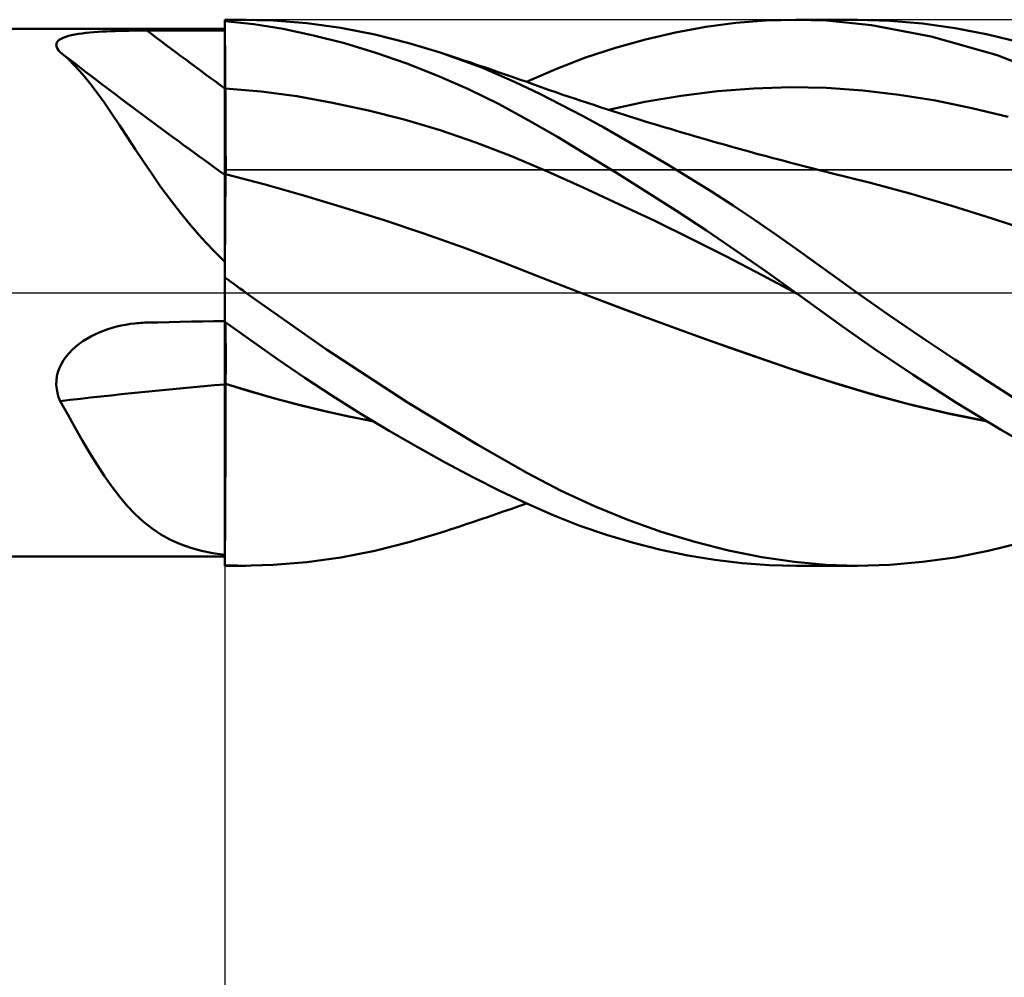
# Model space of a CAD drawing. Header units: millimetres. Extents: x -53 to 71, y -37 to 40.
# Tile 4 of 7: x 6 to 17, y -8 to 3. Entities that reach past the tile are written whole.
import ezdxf

# ---------------------------------------------------------------- set-up
doc = ezdxf.new("R2010")
doc.units = ezdxf.units.MM
doc.header["$LTSCALE"] = 4.55
doc.linetypes.add('LONGDASH_DASH', pattern=[0.85, 0.4, -0.2, 0.05, -0.2])
for name, color, linetype in [('1', 4, 'CONTINUOUS'), ('2', 7, 'CONTINUOUS'), ('4', 2, 'LONGDASH_DASH'), ('CUT', 1, 'CONTINUOUS'), ('NOCUT', 7, 'CONTINUOUS'), ('SK4', 2, 'LONGDASH_DASH')]:
    doc.layers.add(name, color=color, linetype=linetype)

msp = doc.modelspace()

# ---------------------------------------------------------------- linework, layer by layer
at = {"layer": '1', "color": 4, "linetype": 'CONTINUOUS', "lineweight": 50}
for p, q in [((8, 3), (8.231, 3)), ((8, 2.983), (8, 3)), ((8, 2.978), (8, 2.995)), ((8, 2.99), (8, 2.995)), ((8.319, 2.95), (8, 2.983)), ((8, 2.982), (8, 2.983)), ((8, 2.981), (8, 2.982)), ((8, 2.98), (8, 2.981)), ((8, 2.979), (8, 2.98)), ((8, 2.98), (8, 2.98)), ((8, 2.978), (8, 2.979)), ((8.001, 2.873), (8, 2.978)), ((8.001, 2.873), (8, 2.978)), ((8, 2.965), (8, 2.978)), ((8, 2.951), (8, 2.965)), ((8, 2.938), (8, 2.951)), ((8, 2.924), (8, 2.938)), ((8, 2.91), (8, 2.924)), ((8.53, 2.992), (8.168, 3)), ((8.64, 2.898), (8.319, 2.95)), ((8.9, 2.962), (8.53, 2.992)), ((9.274, 2.909), (8.9, 2.962)), ((13.283, 2.92), (13.615, 2.964)), ((13.615, 2.964), (13.945, 2.991)), ((13.945, 2.991), (14.273, 3)), ((14.61, 2.99), (14.273, 3)), ((14.273, 3), (14.946, 3)), ((15.104, 2.941), (14.61, 2.99)), ((15.306, 2.989), (14.95, 3)), ((15.76, 2.817), (15.104, 2.941)), ((15.663, 2.959), (15.306, 2.989)), ((16.023, 2.908), (15.663, 2.959)), ((0.173, 2.9), (8, 2.9)), ((6.252, 2.813), (6.283, 2.822)), ((6.283, 2.822), (6.316, 2.83)), ((6.316, 2.83), (6.353, 2.837)), ((6.353, 2.837), (6.391, 2.844)), ((6.391, 2.844), (6.431, 2.849)), ((6.431, 2.849), (6.473, 2.854)), ((6.473, 2.854), (6.516, 2.859)), ((6.516, 2.859), (6.561, 2.863)), ((6.561, 2.863), (6.606, 2.866)), ((6.606, 2.866), (6.652, 2.869)), ((6.652, 2.869), (6.7, 2.871)), ((6.7, 2.871), (6.747, 2.874)), ((6.747, 2.874), (6.796, 2.875)), ((6.796, 2.875), (6.844, 2.877)), ((6.844, 2.877), (6.893, 2.878)), ((6.893, 2.878), (6.943, 2.879)), ((6.943, 2.879), (6.993, 2.88)), ((6.993, 2.88), (7.043, 2.881)), ((7.043, 2.881), (7.093, 2.881)), ((7.093, 2.881), (7.143, 2.881)), ((7.143, 2.881), (7.265, 2.882)), ((7.265, 2.882), (7.388, 2.882)), ((7.388, 2.882), (7.51, 2.882)), ((7.51, 2.882), (7.633, 2.882)), ((7.633, 2.882), (7.755, 2.883)), ((7.755, 2.883), (7.878, 2.883)), ((7.878, 2.883), (8, 2.883)), ((8, 2.897), (8, 2.91)), ((8, 2.883), (8, 2.897)), ((8, 2.883), (8, 2.883)), ((8, 2.495), (8, 2.883)), ((8.001, 2.768), (8.001, 2.873)), ((8.001, 2.768), (8.001, 2.873)), ((8.975, 2.828), (8.64, 2.898)), ((9.316, 2.741), (8.975, 2.828)), ((9.649, 2.836), (9.274, 2.909)), ((10.021, 2.743), (9.649, 2.836)), ((12.621, 2.784), (12.952, 2.86)), ((12.952, 2.86), (13.283, 2.92)), ((16.486, 2.609), (15.76, 2.817)), ((16.384, 2.838), (16.023, 2.908)), ((16.744, 2.748), (16.384, 2.838)), ((6.148, 2.717), (6.149, 2.734)), ((6.152, 2.699), (6.148, 2.717)), ((6.149, 2.734), (6.155, 2.75)), ((6.155, 2.75), (6.165, 2.765)), ((6.165, 2.765), (6.181, 2.778)), ((6.181, 2.778), (6.2, 2.791)), ((6.2, 2.791), (6.224, 2.802)), ((6.224, 2.802), (6.252, 2.813)), ((8.002, 2.664), (8.001, 2.768)), ((8.002, 2.664), (8.001, 2.768)), ((9.658, 2.637), (9.316, 2.741)), ((10.365, 2.64), (10.021, 2.743)), ((12.29, 2.692), (12.621, 2.784)), ((6.161, 2.681), (6.152, 2.699)), ((6.173, 2.663), (6.161, 2.681)), ((6.19, 2.644), (6.173, 2.663)), ((6.274, 2.572), (6.19, 2.644)), ((8.003, 2.559), (8.002, 2.664)), ((8.003, 2.559), (8.002, 2.664)), ((10, 2.518), (9.658, 2.637)), ((10.823, 2.473), (10.365, 2.64)), ((10.42, 2.621), (10.365, 2.64)), ((10.476, 2.603), (10.42, 2.621)), ((10.551, 2.578), (10.476, 2.603)), ((11.962, 2.583), (12.29, 2.692)), ((17.189, 2.333), (16.486, 2.609)), ((6.356, 2.491), (6.274, 2.572)), ((6.437, 2.401), (6.356, 2.491)), ((8, 2.459), (8, 2.495)), ((8.003, 2.454), (8.003, 2.559)), ((8.003, 2.454), (8.003, 2.559)), ((10.34, 2.384), (10, 2.518)), ((10.627, 2.553), (10.551, 2.578)), ((10.702, 2.528), (10.627, 2.553)), ((10.777, 2.502), (10.702, 2.528)), ((10.852, 2.477), (10.777, 2.502)), ((11.635, 2.457), (11.962, 2.583)), ((6.517, 2.303), (6.437, 2.401)), ((8, 2.424), (8, 2.459)), ((8, 2.388), (8, 2.424)), ((8, 2.352), (8, 2.388)), ((8.004, 2.349), (8.003, 2.454)), ((8.004, 2.349), (8.003, 2.454)), ((10.678, 2.235), (10.34, 2.384)), ((11.191, 2.314), (10.823, 2.473)), ((10.928, 2.451), (10.852, 2.477)), ((11.003, 2.425), (10.928, 2.451)), ((11.078, 2.399), (11.003, 2.425)), ((11.158, 2.372), (11.078, 2.399)), ((11.315, 2.316), (11.635, 2.457)), ((6.597, 2.198), (6.517, 2.303)), ((8, 2.316), (8, 2.352)), ((8, 2.281), (8, 2.316)), ((8, 2.245), (8, 2.281)), ((8.004, 2.245), (8.004, 2.349)), ((8.004, 2.245), (8.004, 2.349)), ((11.237, 2.344), (11.158, 2.372)), ((11.462, 2.184), (11.191, 2.314)), ((11.317, 2.316), (11.237, 2.344)), ((11.396, 2.287), (11.317, 2.316)), ((11.476, 2.259), (11.396, 2.287)), ((6.678, 2.085), (6.597, 2.198)), ((8.001, 2.245), (8, 2.245)), ((8, 2.207), (8, 2.245)), ((8, 2.169), (8, 2.207)), ((8, 2.13), (8, 2.169)), ((8.001, 2.245), (8.001, 2.245)), ((8.002, 2.245), (8.001, 2.245)), ((8.003, 2.245), (8.002, 2.245)), ((8.004, 2.245), (8.003, 2.245)), ((8.005, 2.206), (8.004, 2.245)), ((8.398, 2.211), (8.004, 2.245)), ((8.004, 2.245), (8.004, 2.245)), ((8.005, 2.167), (8.005, 2.206)), ((8.005, 2.129), (8.005, 2.167)), ((8.791, 2.158), (8.398, 2.211)), ((11.013, 2.07), (10.678, 2.235)), ((11.694, 2.065), (11.462, 2.184)), ((11.555, 2.231), (11.476, 2.259)), ((11.635, 2.204), (11.555, 2.231)), ((11.714, 2.176), (11.635, 2.204)), ((11.773, 2.157), (11.714, 2.176)), ((13.012, 2.164), (13.411, 2.213)), ((13.411, 2.213), (13.811, 2.245)), ((13.811, 2.245), (14.21, 2.258)), ((14.609, 2.25), (14.21, 2.258)), ((15.008, 2.222), (14.609, 2.25)), ((15.408, 2.175), (15.008, 2.222)), ((15.807, 2.111), (15.408, 2.175)), ((6.759, 1.966), (6.678, 2.085)), ((8, 2.092), (8, 2.13)), ((8, 2.054), (8, 2.092)), ((8.005, 2.09), (8.005, 2.129)), ((8.006, 2.052), (8.005, 2.09)), ((9.184, 2.088), (8.791, 2.158)), ((9.577, 2.003), (9.184, 2.088)), ((11.334, 1.896), (11.013, 2.07)), ((11.928, 1.942), (11.694, 2.065)), ((11.843, 2.133), (11.773, 2.157)), ((11.913, 2.109), (11.843, 2.133)), ((11.983, 2.086), (11.913, 2.109)), ((12.053, 2.063), (11.983, 2.086)), ((12.123, 2.04), (12.053, 2.063)), ((12.213, 2.01), (12.613, 2.096)), ((12.613, 2.096), (13.012, 2.164)), ((16.206, 2.029), (15.807, 2.111)), ((6.842, 1.841), (6.759, 1.966)), ((8, 2.017), (8, 2.054)), ((8, 1.979), (8, 2.017)), ((8, 1.942), (8, 1.979)), ((8.006, 2.013), (8.006, 2.052)), ((8.006, 1.975), (8.006, 2.013)), ((8.006, 1.938), (8.006, 1.975)), ((9.971, 1.902), (9.577, 2.003)), ((12.193, 2.017), (12.123, 2.04)), ((12.263, 1.994), (12.193, 2.017)), ((12.333, 1.972), (12.263, 1.994)), ((12.413, 1.947), (12.333, 1.972)), ((16.606, 1.931), (16.206, 2.029)), ((6.927, 1.711), (6.842, 1.841)), ((8, 1.905), (8, 1.942)), ((8, 1.869), (8, 1.905)), ((8, 1.833), (8, 1.869)), ((8.007, 1.901), (8.006, 1.938)), ((8.007, 1.864), (8.007, 1.901)), ((8.007, 1.828), (8.007, 1.864)), ((10.364, 1.785), (9.971, 1.902)), ((11.653, 1.711), (11.334, 1.896)), ((12.163, 1.814), (11.928, 1.942)), ((12.492, 1.922), (12.413, 1.947)), ((12.55, 1.904), (12.492, 1.922)), ((12.607, 1.886), (12.55, 1.904)), ((12.665, 1.868), (12.607, 1.886)), ((12.722, 1.851), (12.665, 1.868)), ((12.78, 1.833), (12.722, 1.851)), ((8, 1.798), (8, 1.833)), ((8, 1.764), (8, 1.798)), ((8, 1.73), (8, 1.764)), ((8.007, 1.792), (8.007, 1.828)), ((8.007, 1.758), (8.007, 1.792)), ((8.008, 1.724), (8.007, 1.758)), ((10.757, 1.651), (10.364, 1.785)), ((12.398, 1.681), (12.163, 1.814)), ((12.837, 1.816), (12.78, 1.833)), ((12.895, 1.799), (12.837, 1.816)), ((12.952, 1.781), (12.895, 1.799)), ((13.021, 1.761), (12.952, 1.781)), ((13.089, 1.741), (13.021, 1.761)), ((13.158, 1.721), (13.089, 1.741)), ((7.015, 1.578), (6.927, 1.711)), ((8, 1.698), (8, 1.73)), ((8, 1.666), (8, 1.698)), ((8, 1.635), (8, 1.666)), ((8, 1.605), (8, 1.635)), ((8.008, 1.691), (8.008, 1.724)), ((8.008, 1.659), (8.008, 1.691)), ((8.008, 1.628), (8.008, 1.659)), ((8.008, 1.598), (8.008, 1.628)), ((11.15, 1.501), (10.757, 1.651)), ((11.977, 1.516), (11.653, 1.711)), ((12.634, 1.545), (12.398, 1.681)), ((13.226, 1.701), (13.158, 1.721)), ((13.312, 1.676), (13.226, 1.701)), ((13.399, 1.651), (13.312, 1.676)), ((13.485, 1.627), (13.399, 1.651)), ((13.571, 1.603), (13.485, 1.627)), ((7.105, 1.441), (7.015, 1.578)), ((8, 1.576), (8, 1.605)), ((8, 1.549), (8, 1.576)), ((8, 1.522), (8, 1.549)), ((8, 1.497), (8, 1.522)), ((8.008, 1.569), (8.008, 1.598)), ((8.008, 1.541), (8.008, 1.569)), ((8.008, 1.515), (8.008, 1.541)), ((8.009, 1.489), (8.008, 1.515)), ((12.304, 1.316), (11.977, 1.516)), ((12.87, 1.405), (12.634, 1.545)), ((13.666, 1.576), (13.571, 1.603)), ((13.761, 1.55), (13.666, 1.576)), ((13.856, 1.524), (13.761, 1.55)), ((13.951, 1.499), (13.856, 1.524)), ((7.2, 1.302), (7.105, 1.441)), ((8, 1.473), (8, 1.497)), ((8, 1.451), (8, 1.473)), ((8, 1.43), (8, 1.451)), ((8, 1.41), (8, 1.43)), ((8, 1.392), (8, 1.41)), ((8.009, 1.466), (8.009, 1.489)), ((8.009, 1.443), (8.009, 1.466)), ((8.009, 1.422), (8.009, 1.443)), ((8.009, 1.402), (8.009, 1.422)), ((11.544, 1.332), (11.15, 1.501)), ((14.011, 1.483), (13.951, 1.499)), ((14.071, 1.467), (14.011, 1.483)), ((14.131, 1.451), (14.071, 1.467)), ((14.191, 1.435), (14.131, 1.451)), ((14.248, 1.42), (14.191, 1.435)), ((14.305, 1.405), (14.248, 1.42)), ((7.298, 1.161), (7.2, 1.302)), ((8, 1.375), (8, 1.392)), ((8, 1.359), (8, 1.375)), ((8, 1.346), (8, 1.359)), ((8, 1.334), (8, 1.346)), ((8, 1.323), (8, 1.334)), ((8, 1.314), (8, 1.323)), ((8, 1.307), (8, 1.314)), ((8, 1.302), (8, 1.307)), ((8.004, 1.304), (8, 1.305)), ((8, 1.3), (8, 1.305)), ((8, 1.29), (8, 1.3)), ((8.005, 1.304), (8.004, 1.304)), ((8.007, 1.303), (8.005, 1.304)), ((8.008, 1.303), (8.007, 1.303)), ((8.008, 1.318), (8.009, 1.328)), ((8.008, 1.309), (8.008, 1.318)), ((8.008, 1.303), (8.008, 1.309)), ((8.444, 1.189), (8.008, 1.303)), ((8.008, 1.297), (8.008, 1.303)), ((8.008, 1.297), (8.008, 1.303)), ((8.009, 1.384), (8.009, 1.402)), ((8.009, 1.368), (8.009, 1.384)), ((8.009, 1.353), (8.009, 1.368)), ((8.009, 1.339), (8.009, 1.353)), ((8.009, 1.328), (8.009, 1.339)), ((11.937, 1.156), (11.544, 1.332)), ((12.632, 1.11), (12.304, 1.316)), ((13.108, 1.26), (12.87, 1.405)), ((14.362, 1.391), (14.305, 1.405)), ((14.419, 1.376), (14.362, 1.391)), ((14.477, 1.362), (14.419, 1.376)), ((14.534, 1.347), (14.477, 1.362)), ((14.591, 1.333), (14.534, 1.347)), ((14.648, 1.319), (14.591, 1.333)), ((15.094, 1.208), (14.648, 1.319)), ((8, 1.274), (8, 1.29)), ((8, 1.253), (8, 1.274)), ((8, 1.227), (8, 1.253)), ((8, 1.195), (8, 1.227)), ((8, 1.157), (8, 1.195)), ((8.005, 1.173), (8.006, 1.211)), ((8.005, 1.173), (8.006, 1.211)), ((8.006, 1.242), (8.007, 1.267)), ((8.006, 1.242), (8.007, 1.267)), ((8.006, 1.211), (8.006, 1.242)), ((8.006, 1.211), (8.006, 1.242)), ((8.007, 1.286), (8.008, 1.297)), ((8.007, 1.286), (8.008, 1.297)), ((8.007, 1.267), (8.007, 1.286)), ((8.007, 1.267), (8.007, 1.286)), ((13.346, 1.111), (13.108, 1.26)), ((15.54, 1.087), (15.094, 1.208)), ((7.403, 1.019), (7.298, 1.161)), ((8, 1.115), (8, 1.157)), ((8, 1.067), (8, 1.115)), ((8.005, 1.129), (8.005, 1.173)), ((8.005, 1.129), (8.005, 1.173)), ((8.005, 1.079), (8.005, 1.129)), ((8.005, 1.079), (8.005, 1.129)), ((8.88, 1.065), (8.444, 1.189)), ((12.33, 0.974), (11.937, 1.156)), ((12.961, 0.899), (12.632, 1.11)), ((13.583, 0.958), (13.346, 1.111)), ((15.986, 0.956), (15.54, 1.087)), ((7.512, 0.878), (7.403, 1.019)), ((8, 1.014), (8, 1.067)), ((8, 0.957), (8, 1.014)), ((8.004, 1.023), (8.005, 1.079)), ((8.004, 1.023), (8.005, 1.079)), ((8.004, 0.962), (8.004, 1.023)), ((8.004, 0.961), (8.004, 1.023)), ((9.315, 0.934), (8.88, 1.065)), ((12.723, 0.788), (12.33, 0.974)), ((7.625, 0.739), (7.512, 0.878)), ((8, 0.895), (8, 0.957)), ((8, 0.828), (8, 0.895)), ((8.003, 0.894), (8.004, 0.962)), ((8.003, 0.894), (8.004, 0.961)), ((8.003, 0.821), (8.003, 0.894)), ((8.003, 0.822), (8.003, 0.894)), ((9.751, 0.796), (9.315, 0.934)), ((13.29, 0.682), (12.961, 0.899)), ((13.819, 0.801), (13.583, 0.958)), ((16.432, 0.816), (15.986, 0.956)), ((8, 0.756), (8, 0.828)), ((8.002, 0.743), (8.003, 0.822)), ((8.002, 0.743), (8.003, 0.821)), ((10.186, 0.65), (9.751, 0.796)), ((13.117, 0.596), (12.723, 0.788)), ((14.053, 0.641), (13.819, 0.801)), ((16.878, 0.666), (16.432, 0.816)), ((7.744, 0.603), (7.625, 0.739)), ((8, 0.681), (8, 0.756)), ((8, 0.601), (8, 0.681)), ((8.002, 0.66), (8.002, 0.743)), ((8.002, 0.66), (8.002, 0.743)), ((8.002, 0.572), (8.002, 0.66)), ((8.002, 0.572), (8.002, 0.66)), ((10.622, 0.496), (10.186, 0.65)), ((13.619, 0.46), (13.29, 0.682)), ((7.869, 0.47), (7.744, 0.603)), ((8, 0.517), (8, 0.601)), ((8.001, 0.479), (8.002, 0.572)), ((8.001, 0.48), (8.002, 0.572)), ((13.51, 0.398), (13.117, 0.596)), ((14.278, 0.481), (14.053, 0.641)), ((8, 0.339), (7.869, 0.47)), ((8, 0.43), (8, 0.517)), ((8.001, 0.383), (8.001, 0.48)), ((8.001, 0.383), (8.001, 0.479)), ((11.058, 0.332), (10.622, 0.496)), ((13.948, 0.232), (13.619, 0.46)), ((14.499, 0.322), (14.278, 0.481)), ((8, 0.339), (8, 0.43)), ((8, 0.282), (8.001, 0.383)), ((8, 0.282), (8.001, 0.383)), ((8, -3), (8, 0.339)), ((11.494, 0.161), (11.058, 0.332)), ((13.903, 0.194), (13.51, 0.398)), ((8, 0.177), (8, 0.282)), ((8, 0.177), (8, 0.282)), ((14.274, 0), (13.948, 0.232)), ((14.721, 0.162), (14.499, 0.322)), ((8.034, 0.144), (8, 0.168)), ((8.067, 0.12), (8.034, 0.144)), ((8.1, 0.096), (8.067, 0.12)), ((11.929, -0.01), (11.494, 0.161)), ((14.296, -0.016), (13.903, 0.194)), ((14.946, 0), (14.721, 0.162)), ((8.133, 0.072), (8.1, 0.096)), ((8.166, 0.048), (8.133, 0.072)), ((8.199, 0.024), (8.166, 0.048)), ((8.231, 0), (8.199, 0.024)), ((15.302, -0.249), (14.946, 0)), ((9.115, -0.625), (8.231, 0)), ((12.334, -0.164), (11.929, -0.01)), ((12.379, -0.181), (11.929, -0.01)), ((14.281, -0.005), (14.274, 0)), ((14.285, -0.008), (14.281, -0.005)), ((14.289, -0.011), (14.285, -0.008)), ((14.292, -0.013), (14.289, -0.011)), ((14.296, -0.016), (14.292, -0.013)), ((14.508, -0.171), (14.296, -0.016)), ((12.738, -0.314), (12.334, -0.164)), ((12.83, -0.347), (12.379, -0.181)), ((14.787, -0.372), (14.508, -0.171)), ((7.265, -0.326), (7.388, -0.323)), ((7.388, -0.323), (7.51, -0.321)), ((7.51, -0.321), (7.633, -0.318)), ((7.633, -0.318), (7.755, -0.316)), ((7.755, -0.316), (7.878, -0.313)), ((7.878, -0.313), (8, -0.311)), ((8.288, -0.526), (8, -0.319)), ((8.007, -0.341), (8.007, -0.324)), ((8.007, -0.341), (8.007, -0.324)), ((13.143, -0.461), (12.738, -0.314)), ((15.659, -0.494), (15.302, -0.249)), ((6.618, -0.438), (6.665, -0.419)), ((6.665, -0.419), (6.713, -0.402)), ((6.713, -0.402), (6.762, -0.386)), ((6.762, -0.386), (6.811, -0.373)), ((6.811, -0.373), (6.86, -0.361)), ((6.86, -0.361), (6.91, -0.352)), ((6.91, -0.352), (6.96, -0.343)), ((6.96, -0.343), (7.011, -0.337)), ((7.011, -0.337), (7.033, -0.335)), ((7.033, -0.335), (7.055, -0.333)), ((7.055, -0.333), (7.077, -0.331)), ((7.077, -0.331), (7.099, -0.33)), ((7.099, -0.33), (7.121, -0.329)), ((7.121, -0.329), (7.143, -0.328)), ((7.143, -0.328), (7.265, -0.326)), ((8.008, -0.361), (8.007, -0.341)), ((8.008, -0.361), (8.007, -0.341)), ((8.008, -0.381), (8.008, -0.361)), ((8.008, -0.381), (8.008, -0.361)), ((8.008, -0.404), (8.008, -0.381)), ((8.008, -0.404), (8.008, -0.381)), ((8.008, -0.427), (8.008, -0.404)), ((8.008, -0.427), (8.008, -0.404)), ((8.008, -0.453), (8.008, -0.427)), ((8.008, -0.453), (8.008, -0.427)), ((13.281, -0.51), (12.83, -0.347)), ((15.14, -0.619), (14.787, -0.372)), ((6.399, -0.562), (6.44, -0.533)), ((6.44, -0.533), (6.483, -0.506)), ((6.483, -0.506), (6.527, -0.481)), ((6.527, -0.481), (6.572, -0.458)), ((6.572, -0.458), (6.618, -0.438)), ((8.008, -0.479), (8.008, -0.453)), ((8.008, -0.479), (8.008, -0.453)), ((8.008, -0.507), (8.008, -0.479)), ((8.008, -0.507), (8.008, -0.479)), ((8.008, -0.536), (8.008, -0.507)), ((8.008, -0.536), (8.008, -0.507)), ((8.009, -0.567), (8.008, -0.536)), ((8.009, -0.567), (8.008, -0.536)), ((8.578, -0.731), (8.288, -0.526)), ((13.547, -0.605), (13.143, -0.461)), ((13.734, -0.669), (13.281, -0.51)), ((16.019, -0.734), (15.659, -0.494)), ((6.288, -0.663), (6.322, -0.627)), ((6.322, -0.627), (6.36, -0.594)), ((6.36, -0.594), (6.399, -0.562)), ((8.009, -0.598), (8.009, -0.567)), ((8.009, -0.598), (8.009, -0.567)), ((8.009, -0.631), (8.009, -0.598)), ((8.009, -0.631), (8.009, -0.598)), ((8.009, -0.664), (8.009, -0.631)), ((8.009, -0.664), (8.009, -0.631)), ((10.013, -1.209), (9.115, -0.625)), ((13.952, -0.746), (13.547, -0.605)), ((15.564, -0.904), (15.14, -0.619)), ((6.203, -0.783), (6.228, -0.741)), ((6.228, -0.741), (6.256, -0.701)), ((6.256, -0.701), (6.288, -0.663)), ((8.009, -0.699), (8.009, -0.664)), ((8.009, -0.699), (8.009, -0.664)), ((8.009, -0.734), (8.009, -0.699)), ((8.009, -0.734), (8.009, -0.699)), ((8.009, -0.771), (8.009, -0.734)), ((8.009, -0.771), (8.009, -0.734)), ((8.879, -0.937), (8.578, -0.731)), ((14.186, -0.824), (13.734, -0.669)), ((14.357, -0.883), (13.952, -0.746)), ((16.381, -0.971), (16.019, -0.734)), ((6.166, -0.872), (6.182, -0.827)), ((6.182, -0.827), (6.203, -0.783)), ((8.009, -0.807), (8.009, -0.771)), ((8.009, -0.807), (8.009, -0.771)), ((8.009, -0.845), (8.009, -0.807)), ((8.009, -0.845), (8.009, -0.807)), ((8.009, -0.883), (8.009, -0.845)), ((8.009, -0.883), (8.009, -0.845)), ((14.625, -0.97), (14.186, -0.824)), ((6.148, -1.012), (6.149, -0.964)), ((6.149, -0.964), (6.155, -0.918)), ((6.155, -0.918), (6.166, -0.872)), ((8.008, -0.921), (8.009, -0.883)), ((8.008, -0.921), (8.009, -0.883)), ((8.008, -0.96), (8.008, -0.921)), ((8.008, -0.96), (8.008, -0.921)), ((8.008, -1), (8.008, -0.96)), ((8.008, -1), (8.008, -0.96)), ((9.186, -1.137), (8.879, -0.937)), ((14.761, -1.014), (14.357, -0.883)), ((15.061, -1.102), (14.625, -0.97)), ((16.04, -1.209), (15.564, -0.904)), ((16.74, -1.202), (16.381, -0.971)), ((6.152, -1.058), (6.148, -1.012)), ((6.16, -1.104), (6.152, -1.058)), ((8.001, -0.998), (8, -0.997)), ((8.004, -1.001), (8, -1)), ((8.003, -0.998), (8.001, -0.998)), ((8.004, -0.998), (8.003, -0.998)), ((8.005, -0.999), (8.004, -0.998)), ((8.005, -1.001), (8.004, -1.001)), ((8.007, -0.999), (8.005, -0.999)), ((8.007, -1.002), (8.005, -1.001)), ((8.008, -1), (8.007, -0.999)), ((8.008, -1.002), (8.007, -1.002)), ((8.279, -1.083), (8.008, -1)), ((8.008, -1), (8.008, -1)), ((8.008, -1), (8.008, -1)), ((8.008, -1.001), (8.008, -1)), ((8.008, -1.001), (8.008, -1)), ((8.008, -1), (8.008, -1)), ((8.008, -1), (8.008, -1)), ((8.008, -1.002), (8.008, -1.001)), ((8.008, -1.002), (8.008, -1.001)), ((8.008, -1.001), (8.008, -1.001)), ((8.008, -1.001), (8.008, -1.001)), ((8.279, -1.085), (8.008, -1.002)), ((8.008, -1.002), (8.008, -1.002)), ((8.008, -1.134), (8.008, -1.002)), ((8.008, -1.127), (8.008, -1.002)), ((15.166, -1.133), (14.761, -1.014)), ((6.173, -1.148), (6.16, -1.104)), ((6.19, -1.192), (6.173, -1.148)), ((8.007, -1.252), (8.008, -1.127)), ((8.007, -1.265), (8.008, -1.134)), ((8.548, -1.161), (8.279, -1.083)), ((8.55, -1.164), (8.279, -1.085)), ((8.817, -1.233), (8.548, -1.161)), ((8.822, -1.235), (8.55, -1.164)), ((9.495, -1.331), (9.186, -1.137)), ((15.501, -1.22), (15.061, -1.102)), ((15.57, -1.239), (15.166, -1.133)), ((6.274, -1.34), (6.19, -1.192)), ((8.007, -1.376), (8.007, -1.252)), ((8.007, -1.395), (8.007, -1.265)), ((9.088, -1.299), (8.817, -1.233)), ((9.093, -1.301), (8.822, -1.235)), ((10.778, -1.673), (10.013, -1.209)), ((15.941, -1.324), (15.501, -1.22)), ((15.975, -1.334), (15.57, -1.239)), ((16.522, -1.502), (16.04, -1.209)), ((6.356, -1.486), (6.274, -1.34)), ((8.006, -1.499), (8.007, -1.376)), ((8.006, -1.524), (8.007, -1.395)), ((9.359, -1.359), (9.088, -1.299)), ((9.364, -1.362), (9.093, -1.301)), ((9.63, -1.413), (9.359, -1.359)), ((9.635, -1.416), (9.364, -1.362)), ((9.805, -1.517), (9.495, -1.331)), ((16.377, -1.413), (15.941, -1.324)), ((16.379, -1.417), (15.975, -1.334)), ((6.437, -1.626), (6.356, -1.486)), ((8.006, -1.62), (8.006, -1.499)), ((16.998, -1.779), (16.522, -1.502)), ((8.005, -1.739), (8.006, -1.62)), ((8.006, -1.651), (8.006, -1.524)), ((10.113, -1.695), (9.805, -1.517)), ((6.517, -1.762), (6.437, -1.626)), ((8.005, -1.776), (8.006, -1.651)), ((10.42, -1.864), (10.113, -1.695)), ((11.325, -1.983), (10.778, -1.673)), ((6.597, -1.892), (6.517, -1.762)), ((8.005, -1.857), (8.005, -1.739)), ((8.005, -1.899), (8.005, -1.776)), ((6.678, -2.015), (6.597, -1.892)), ((8.004, -2.019), (8.005, -1.899)), ((8.005, -1.972), (8.005, -1.857)), ((10.726, -2.026), (10.42, -1.864)), ((6.759, -2.131), (6.678, -2.015)), ((8.004, -2.084), (8.005, -1.972)), ((8.004, -2.135), (8.004, -2.019)), ((11.028, -2.179), (10.726, -2.026)), ((11.696, -2.177), (11.325, -1.983)), ((6.842, -2.24), (6.759, -2.131)), ((8.003, -2.248), (8.004, -2.135)), ((8.004, -2.193), (8.004, -2.084)), ((6.927, -2.341), (6.842, -2.24)), ((8.003, -2.299), (8.004, -2.193)), ((8.003, -2.357), (8.003, -2.248)), ((11.318, -2.318), (11.028, -2.179)), ((12.06, -2.346), (11.696, -2.177)), ((7.015, -2.433), (6.927, -2.341)), ((8.003, -2.401), (8.003, -2.299)), ((8.003, -2.462), (8.003, -2.357)), ((11.058, -2.406), (11.142, -2.377)), ((11.142, -2.377), (11.229, -2.347)), ((11.229, -2.347), (11.315, -2.316)), ((11.606, -2.445), (11.318, -2.318)), ((12.426, -2.495), (12.06, -2.346)), ((7.105, -2.517), (7.015, -2.433)), ((8.002, -2.499), (8.003, -2.401)), ((8.002, -2.562), (8.003, -2.462)), ((10.814, -2.49), (10.895, -2.462)), ((10.895, -2.462), (10.976, -2.434)), ((10.976, -2.434), (11.058, -2.406)), ((11.899, -2.56), (11.606, -2.445)), ((7.2, -2.591), (7.105, -2.517)), ((7.298, -2.657), (7.2, -2.591)), ((8.002, -2.593), (8.002, -2.499)), ((8.002, -2.657), (8.002, -2.562)), ((8.002, -2.682), (8.002, -2.593)), ((10.486, -2.6), (10.57, -2.572)), ((10.57, -2.572), (10.651, -2.545)), ((10.651, -2.545), (10.732, -2.517)), ((10.732, -2.517), (10.814, -2.49)), ((12.194, -2.662), (11.899, -2.56)), ((12.794, -2.626), (12.426, -2.495)), ((7.403, -2.715), (7.298, -2.657)), ((8.001, -2.747), (8.002, -2.657)), ((8.001, -2.767), (8.002, -2.682)), ((10.021, -2.743), (10.364, -2.64)), ((10.364, -2.64), (10.425, -2.62)), ((10.425, -2.62), (10.486, -2.6)), ((12.491, -2.75), (12.194, -2.662)), ((13.163, -2.738), (12.794, -2.626)), ((7.512, -2.764), (7.403, -2.715)), ((7.625, -2.804), (7.512, -2.764)), ((7.744, -2.837), (7.625, -2.804)), ((8.001, -2.832), (8.001, -2.747)), ((8.001, -2.846), (8.001, -2.767)), ((9.649, -2.836), (10.021, -2.743)), ((12.788, -2.825), (12.491, -2.75)), ((13.533, -2.832), (13.163, -2.738)), ((16.385, -2.838), (16.744, -2.748)), ((0.173, -2.9), (8, -2.9)), ((7.869, -2.862), (7.744, -2.837)), ((8, -2.88), (7.869, -2.862)), ((8, -2.911), (8.001, -2.832)), ((8, -2.921), (8.001, -2.846)), ((8, -2.984), (8, -2.911)), ((8, -2.99), (8, -2.921)), ((8.9, -2.962), (9.274, -2.909)), ((9.274, -2.909), (9.649, -2.836)), ((13.086, -2.886), (12.788, -2.825)), ((13.384, -2.935), (13.086, -2.886)), ((13.9, -2.906), (13.533, -2.832)), ((14.257, -2.959), (13.9, -2.906)), ((15.663, -2.959), (16.023, -2.908)), ((16.023, -2.908), (16.385, -2.838)), ((8.028, -2.996), (8, -2.995)), ((8.231, -3), (8, -3)), ((8.057, -2.997), (8.028, -2.996)), ((8.085, -2.998), (8.057, -2.997)), ((8.113, -2.999), (8.085, -2.998)), ((8.141, -2.999), (8.113, -2.999)), ((8.168, -3), (8.141, -2.999)), ((8.168, -3), (8.53, -2.992)), ((8.53, -2.992), (8.9, -2.962)), ((13.682, -2.971), (13.384, -2.935)), ((13.979, -2.993), (13.682, -2.971)), ((14.273, -3), (13.979, -2.993)), ((14.601, -2.99), (14.257, -2.959)), ((14.946, -3), (14.273, -3)), ((14.95, -3), (14.601, -2.99)), ((14.95, -3), (15.306, -2.989)), ((15.306, -2.989), (15.663, -2.959))]:
    msp.add_line(p, q, dxfattribs=at)
for centre, major_axis, ratio, start_param, end_param in [((34.985, 35.894), (-44.155, 24.612), 0.849971, 1.406941, 1.428131), ((34.706, 35.394), (-44.361, 24.727), 0.849971, 1.393388, 1.437993), ((34.706, -27.528), (-48.621, 14.673), 0.460168, 5.425637, 5.470242)]:
    msp.add_ellipse(centre, major_axis=major_axis, ratio=ratio, start_param=start_param, end_param=end_param, dxfattribs=at)
at = {"layer": '2', "color": 7, "linetype": 'CONTINUOUS', "lineweight": 25}
msp.add_line((8, -3), (8, -26), dxfattribs=at)
at = {"layer": '4', "color": 2, "linetype": 'LONGDASH_DASH', "lineweight": 25}
msp.add_line((0, 0), (21, 0), dxfattribs=at)
at = {"layer": 'CUT', "color": 1, "linetype": 'CONTINUOUS', "lineweight": 25}
for p, q in [((20.5, 3), (8, 3)), ((8, 3), (8, 2.995)), ((8, 2.995), (8.01, 1.35)), ((8.01, 1.35), (20.99, 1.35))]:
    msp.add_line(p, q, dxfattribs=at)
at = {"layer": 'NOCUT', "color": 7, "linetype": 'CONTINUOUS', "lineweight": 25}
for p, q in [((8.01, 1.35), (8, 2.995)), ((8, 2.995), (8, 2.9)), ((8, 2.9), (0.173, 2.9)), ((20.99, 1.35), (8.01, 1.35)), ((0, 0), (21, 0))]:
    msp.add_line(p, q, dxfattribs=at)
at = {"layer": 'SK4', "color": 2, "linetype": 'LONGDASH_DASH', "lineweight": 25}
msp.add_line((-42, 0), (27, 0), dxfattribs=at)

doc.saveas('drawing.dxf')
